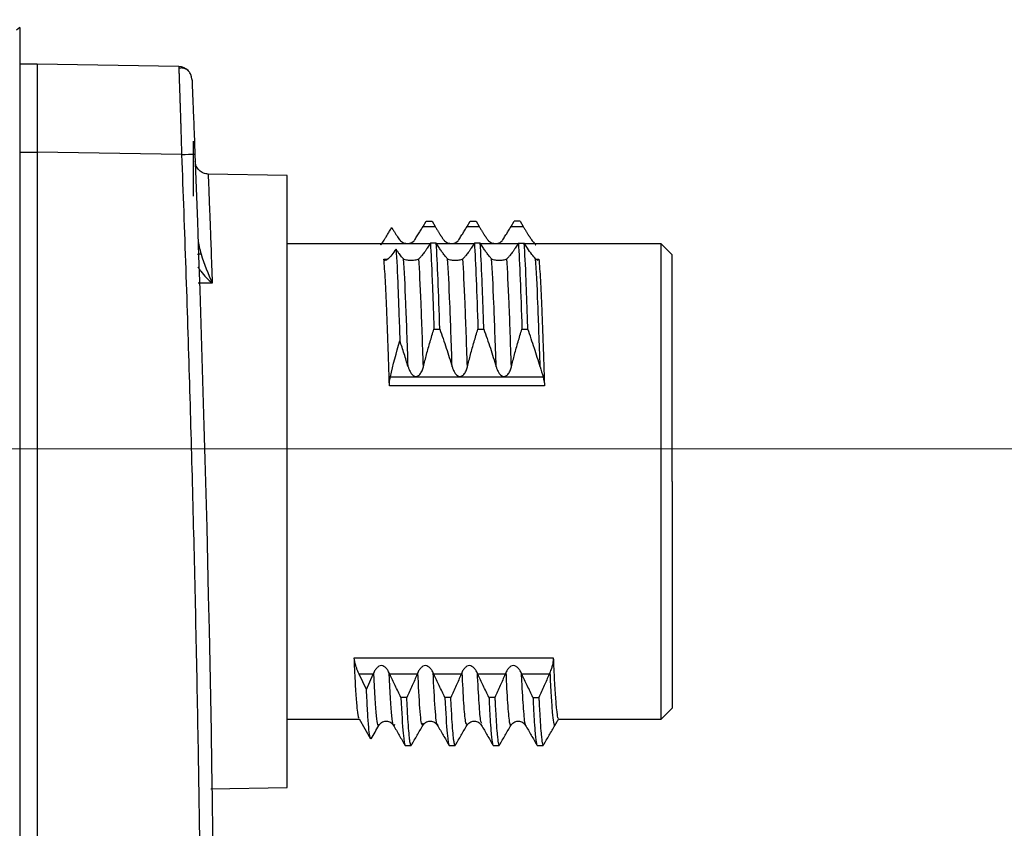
# Model space of a CAD drawing. Header units: millimetres. Extents: x 10 to 272, y 8 to 208.
# Tile 60 of 75: x 102 to 113, y 177 to 186. Entities that reach past the tile are written whole.
import ezdxf

# ---------------------------------------------------------------- set-up
doc = ezdxf.new("R2010")
doc.units = ezdxf.units.MM
doc.styles.add('SLDTEXTSTYLE1', font='TXT', dxfattribs={"width": 0.605})
doc.dimstyles.new('SLDDIMSTYLE3', dxfattribs={"dimtxt": 2.054655, "dimasz": 3, "dimexe": 0, "dimexo": 0.0625, "dimgap": 0.513664, "dimtad": 0, "dimtih": 1, "dimtoh": 1, "dimdec": 1, "dimlfac": 2, "dimrnd": 1e-09, "dimzin": 4, "dimdsep": 46, "dimtxsty": 'SLDTEXTSTYLE1', "dimsah": 1, "dimcen": 0.09, "dimadec": 0, "dimazin": 1, "dimtfac": 1, "dimtdec": 1, "dimtofl": 0, "dimtmove": 0, "dimatfit": 3, "dimfxl": 1, "dimfrac": 2, "dimtolj": 1, "dimtzin": 12, "dimarcsym": 0})
doc.dimstyles.new('SLDDIMSTYLE4', dxfattribs={"dimtxt": 2.054655, "dimasz": 3, "dimexe": 0, "dimexo": 0.0625, "dimgap": 0.513664, "dimtad": 0, "dimtih": 1, "dimtoh": 1, "dimdec": 1, "dimlfac": 2, "dimrnd": 1e-09, "dimzin": 12, "dimdsep": 46, "dimtxsty": 'SLDTEXTSTYLE1', "dimsah": 1, "dimcen": 0, "dimadec": 0, "dimazin": 3, "dimtfac": 1, "dimtdec": 1, "dimtofl": 0, "dimtmove": 0, "dimatfit": 3, "dimfxl": 1, "dimfrac": 2, "dimtolj": 1, "dimtzin": 12, "dimarcsym": 0})

# ---------------------------------------------------------------- blocks, each defined once
blk = doc.blocks.new('_D_8')
at = {"color": 7, "linetype": 'Continuous', "lineweight": 18}
for p, q in [((97.612, 181.314), (124.306, 181.314)), ((122.806, 181.314), (122.806, 173.593)), ((122.806, 173.123), (122.1, 173.123)), ((122.1, 173.123), (122.1, 169.968)), ((128.293, 173.123), (128.999, 173.123)), ((128.999, 173.123), (128.999, 169.968)), ((122.1, 169.968), (122.806, 169.968)), ((128.999, 169.968), (128.293, 169.968)), ((122.806, 163.314), (122.806, 169.497)), ((97.612, 163.314), (124.306, 163.314))]:
    blk.add_line(p, q, dxfattribs=at)
for points in [[(122.806, 181.314), (122.298, 178.314), (123.314, 178.314)], [(122.806, 163.314), (123.314, 166.314), (122.298, 166.314)]]:
    blk.add_solid(points, dxfattribs=at)
at = {"color": 7, "linetype": 'Continuous', "lineweight": 18, "char_height": 2.1167, "attachment_point": 1, "style": 'SLDTEXTSTYLE1'}
for s, insert in [('36.0', (115.907, 172.696)), ('1.42', (122.806, 172.696))]:
    blk.add_mtext(s, dxfattribs=dict(at, insert=insert))
blk = doc.blocks.new('SW_SYMBOL_HOLE_DEPTH')
at = {"color": 0, "linetype": 'Continuous', "lineweight": 18}
for p, q in [((0, 875), (800, 875)), ((400, 875), (400, 75)), ((100, 555), (400, 75)), ((700, 555), (400, 75))]:
    blk.add_line(p, q, dxfattribs=at)
blk = doc.blocks.new('_D_10')
at = {"color": 7, "linetype": 'Continuous', "lineweight": 18}
for p, q in [((96.18, 181.912), (107.306, 193.634)), ((107.306, 193.634), (111.306, 193.634))]:
    blk.add_line(p, q, dxfattribs=at)
blk.add_solid([(96.18, 181.912), (98.614, 183.738), (97.877, 184.438)], dxfattribs=at)
at = {"color": 7, "linetype": 'Continuous', "lineweight": 18, "xscale": 0.0027285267, "yscale": 0.0027285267, "zscale": 0.0027285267}
blk.add_blockref('SW_SYMBOL_HOLE_DEPTH', (119.459, 192.363), dxfattribs=at)
at = {"color": 7, "linetype": 'Continuous', "lineweight": 18, "char_height": 2.1167, "attachment_point": 1, "style": 'SLDTEXTSTYLE1'}
for s, insert in [('2X M4', (111.306, 194.785)), ('4.5', (122.299, 194.785))]:
    blk.add_mtext(s, dxfattribs=dict(at, insert=insert))

msp = doc.modelspace()

# ---------------------------------------------------------------- linework, layer by layer
at = {"color": 7, "linetype": 'Continuous', "lineweight": 25}
for p, q in [((101.6124, 186.1061), (101.578, 186.0724)), ((101.6124, 186.1061), (101.6124, 158.5213)), ((101.8124, 185.6887), (101.6124, 185.6887)), ((103.4222, 185.6606), (101.8124, 185.6887)), ((103.587, 184.1887), (103.587, 184.8137)), ((101.6124, 184.6887), (101.8124, 184.6887)), ((101.8124, 184.6888), (101.8124, 159.9387)), ((103.4557, 184.6602), (101.8124, 184.6888)), ((104.6505, 184.4232), (103.7536, 184.4389)), ((104.6505, 177.4665), (104.6505, 184.4232)), ((106.1947, 183.844), (106.2297, 183.9037)), ((106.2297, 183.9037), (106.2967, 183.9037)), ((106.2967, 183.9037), (106.3316, 183.844)), ((106.6947, 183.844), (106.7297, 183.9037)), ((106.7297, 183.9037), (106.7967, 183.9037)), ((106.7967, 183.9037), (106.8316, 183.844)), ((107.1947, 183.844), (107.2297, 183.9037)), ((107.2967, 183.9037), (107.2297, 183.9037)), ((107.2967, 183.9037), (107.3316, 183.844)), ((106.1947, 183.844), (106.3316, 183.844)), ((106.6947, 183.844), (106.8316, 183.844)), ((107.1947, 183.844), (107.3316, 183.844)), ((106.2731, 183.6449), (104.6505, 183.6449)), ((106.2781, 183.6526), (106.2431, 183.5979)), ((106.3451, 183.6526), (106.2781, 183.6526)), ((106.3801, 183.5979), (106.3451, 183.6526)), ((106.7731, 183.6449), (106.35, 183.6449)), ((106.7781, 183.6526), (106.7431, 183.5979)), ((106.8451, 183.6526), (106.7781, 183.6526)), ((106.8801, 183.5979), (106.8451, 183.6526)), ((107.2731, 183.6449), (106.85, 183.6449)), ((107.2781, 183.6526), (107.2431, 183.5979)), ((107.2781, 183.6526), (107.3451, 183.6526)), ((107.3801, 183.5979), (107.3451, 183.6526)), ((108.9005, 183.6449), (107.35, 183.6449)), ((109.0255, 183.5199), (108.9005, 183.6449)), ((108.9005, 178.2449), (108.9005, 183.6449)), ((105.7503, 183.4716), (105.791, 183.4716)), ((107.478, 183.4716), (107.5113, 183.4716)), ((109.0255, 180.9449), (109.0255, 183.5199)), ((103.7997, 183.1974), (103.6401, 183.1986)), ((106.3183, 182.6762), (106.3853, 182.6762)), ((106.8183, 182.6762), (106.8853, 182.6762)), ((107.3183, 182.6762), (107.3853, 182.6762)), ((105.8239, 182.1334), (107.5584, 182.1334)), ((107.5747, 182.0326), (105.8136, 182.0326)), ((105.4131, 178.9393), (107.6743, 178.9393)), ((105.5517, 178.5813), (105.4696, 178.7536)), ((105.6281, 178.7536), (105.4696, 178.7536)), ((105.5517, 178.5813), (105.6281, 178.7536)), ((106.1281, 178.7536), (105.8173, 178.7536)), ((106.6281, 178.7536), (106.3173, 178.7536)), ((107.1281, 178.7536), (106.8173, 178.7536)), ((107.6281, 178.7536), (107.3173, 178.7536)), ((106.0105, 178.4904), (105.9435, 178.4904)), ((106.5105, 178.4904), (106.4435, 178.4904)), ((107.0105, 178.4904), (106.9435, 178.4904)), ((107.4435, 178.4904), (107.5105, 178.4904)), ((108.9005, 178.2449), (109.0274, 178.3718)), ((104.6505, 178.2449), (105.4698, 178.2449)), ((105.468, 178.248), (105.5988, 178.0217)), ((107.7327, 178.2449), (108.9005, 178.2449)), ((105.6057, 178.0289), (105.6022, 178.0188)), ((105.9925, 177.9449), (106.0595, 177.9449)), ((106.4925, 177.9449), (106.5595, 177.9449)), ((106.9925, 177.9449), (107.0595, 177.9449)), ((107.4925, 177.9449), (107.5595, 177.9449)), ((103.7858, 177.4514), (104.6505, 177.4665))]:
    msp.add_line(p, q, dxfattribs=at)
at = {"color": 7, "linetype": 'Continuous', "lineweight": 25, "flags": 128}
for points in [[(101.8124, 185.6887), (101.8124, 185.6887)], [(103.5695, 185.5167), (103.5656, 185.5448), (103.5573, 185.57)]]:
    msp.add_lwpolyline(points, dxfattribs=at)
at = {"color": 7, "linetype": 'Continuous', "lineweight": 25}
for centre, radius, start, end in [((103.4196, 185.5106), 0.15, 42.60889, 89), ((101.3951, 239.7993), 55.1776, 272.14016, 272.2932), ((103.6776, 183.3576), 0.1721, 91.4555, 104.83069)]:
    msp.add_arc(centre, radius, start, end, dxfattribs=at)
for points, knots in [([(101.8124, 185.6887), (101.8124, 185.6882), (101.8124, 185.6873), (101.8124, 185.6801), (101.8124, 185.6687), (101.8124, 185.6529), (101.8125, 185.633), (101.8125, 185.6091), (101.8125, 185.5816), (101.8124, 185.5506), (101.8124, 185.5163), (101.8124, 185.479), (101.8124, 185.439), (101.8124, 185.382), (101.8124, 185.3032), (101.8124, 185.1977), (101.8125, 185.0817), (101.8124, 184.9568), (101.8124, 184.8248), (101.8124, 184.7343), (101.8124, 184.6887)], [0, 0, 0, 0, 0.0437728, 0.0871644, 0.130175, 0.1728045, 0.2150531, 0.2569209, 0.2984078, 0.3395141, 0.3802398, 0.420585, 0.4605498, 0.5001343, 0.5796386, 0.6606648, 0.7432134, 0.8272851, 0.9128805, 1, 1, 1, 1]), ([(103.4557, 184.6602), (103.455, 184.6836), (103.4536, 184.73), (103.4515, 184.7984), (103.4496, 184.8646), (103.4476, 184.9282), (103.4457, 184.9891), (103.4439, 185.0471), (103.4422, 185.1021), (103.4405, 185.1541), (103.4389, 185.2029), (103.4373, 185.2487), (103.4359, 185.2913), (103.4346, 185.3309), (103.4326, 185.3879), (103.4303, 185.4573), (103.4277, 185.5306), (103.4256, 185.5885), (103.4239, 185.6298), (103.4227, 185.6558), (103.4224, 185.659), (103.4222, 185.6606)], [0, 0, 0, 0, 0.0448476, 0.0886354, 0.1313633, 0.1730314, 0.2136398, 0.2531886, 0.2916777, 0.3291074, 0.3654777, 0.4007887, 0.4350406, 0.4682335, 0.5003675, 0.584978, 0.6690487, 0.7525827, 0.8355836, 0.9180548, 1, 1, 1, 1]), ([(103.5575, 185.5697), (103.5505, 185.5825), (103.5365, 185.6083), (103.5024, 185.6338), (103.4631, 185.6466), (103.4365, 185.6431), (103.4233, 185.6413)], [0, 0, 0, 0, 0.2463377, 0.4991107, 0.7521486, 1, 1, 1, 1]), ([(103.5695, 185.5167), (103.5695, 185.5167), (103.5704, 185.4946), (103.573, 185.4305), (103.574, 185.4044), (103.5765, 185.3427), (103.5779, 185.3067), (103.5826, 185.1891), (103.5864, 185.0942), (103.5944, 184.8897), (103.5987, 184.7777), (103.6029, 184.6659)], [0, 0, 0, 0, 0.25, 0.25, 0.375, 0.375, 0.5, 0.5, 0.75, 0.75, 1, 1, 1, 1]), ([(103.4557, 159.9672), (103.4716, 160.4004), (103.5036, 161.2667), (103.5449, 162.5664), (103.5814, 163.866), (103.6126, 165.1657), (103.6386, 166.4653), (103.6594, 167.765), (103.6751, 169.0646), (103.6855, 170.3642), (103.6907, 171.6639), (103.6907, 172.9635), (103.6855, 174.2631), (103.6751, 175.5628), (103.6594, 176.8624), (103.6386, 178.1621), (103.6126, 179.4617), (103.5814, 180.7613), (103.5449, 182.061), (103.5036, 183.3606), (103.4716, 184.227), (103.4557, 184.6602)], [0, 0, 0, 0, 0.0526531, 0.105299, 0.1579386, 0.2105727, 0.2632022, 0.3158278, 0.3684506, 0.4210712, 0.4736905, 0.5263095, 0.5789288, 0.6315494, 0.6841722, 0.7367978, 0.7894273, 0.8420614, 0.894701, 0.9473469, 1, 1, 1, 1]), ([(103.7533, 184.4389), (103.7352, 184.4411), (103.6975, 184.4457), (103.6485, 184.479), (103.6141, 184.5272), (103.6087, 184.5643), (103.6061, 184.5823)], [0, 0, 0, 0, 0.2414166, 0.4994114, 0.7577064, 1, 1, 1, 1]), ([(103.7536, 184.435), (103.7535, 184.4362), (103.7531, 184.4474), (103.7549, 184.4013), (103.7589, 184.296), (103.7657, 184.1239), (103.7745, 183.8931), (103.7858, 183.5889), (103.795, 183.3305), (103.7997, 183.1974)], [0, 0, 0, 0, 0.0208446, 0.1842345, 0.3478935, 0.49542, 0.6532826, 0.8214773, 1, 1, 1, 1]), ([(105.7155, 183.636), (105.7154, 183.6356), (105.7153, 183.6346), (105.7184, 183.6385), (105.7248, 183.6473), (105.7355, 183.6631), (105.7516, 183.6877), (105.7709, 183.718), (105.7923, 183.7525), (105.8153, 183.7904), (105.8313, 183.8173), (105.8393, 183.8309)], [0, 0, 0, 0, 0.0822519, 0.1648497, 0.2500317, 0.374035, 0.4997474, 0.6223155, 0.7492635, 0.8731679, 1, 1, 1, 1]), ([(105.8393, 183.8309), (105.846, 183.8197), (105.8591, 183.7978), (105.8782, 183.767), (105.8961, 183.739), (105.913, 183.7135), (105.9232, 183.6988), (105.9283, 183.6914)], [0, 0, 0, 0, 0.2114094, 0.4141386, 0.6111243, 0.8054033, 1, 1, 1, 1]), ([(106.1015, 183.6914), (106.1058, 183.6981), (106.1145, 183.7117), (106.1292, 183.7351), (106.1472, 183.7644), (106.1692, 183.8006), (106.1861, 183.8294), (106.1947, 183.844)], [0, 0, 0, 0, 0.1639737, 0.3297465, 0.4996335, 0.745714, 1, 1, 1, 1]), ([(106.3316, 183.844), (106.3374, 183.8342), (106.3488, 183.8149), (106.3657, 183.7871), (106.3852, 183.756), (106.4068, 183.7226), (106.4212, 183.7017), (106.4283, 183.6914)], [0, 0, 0, 0, 0.168558, 0.3339292, 0.4978868, 0.7529936, 1, 1, 1, 1]), ([(106.6015, 183.6914), (106.6058, 183.6981), (106.6145, 183.7117), (106.6292, 183.7351), (106.6472, 183.7644), (106.6692, 183.8006), (106.6861, 183.8294), (106.6947, 183.844)], [0, 0, 0, 0, 0.1639737, 0.3297465, 0.4996335, 0.745714, 1, 1, 1, 1]), ([(106.8316, 183.844), (106.8374, 183.8342), (106.8488, 183.8149), (106.8657, 183.7871), (106.8852, 183.756), (106.9068, 183.7226), (106.9212, 183.7017), (106.9283, 183.6914)], [0, 0, 0, 0, 0.168558, 0.3339292, 0.4978868, 0.7529936, 1, 1, 1, 1]), ([(107.1015, 183.6914), (107.1058, 183.6981), (107.1145, 183.7117), (107.1292, 183.7351), (107.1472, 183.7644), (107.1692, 183.8006), (107.1861, 183.8294), (107.1947, 183.844)], [0, 0, 0, 0, 0.1639737, 0.3297465, 0.4996335, 0.745714, 1, 1, 1, 1]), ([(107.3316, 183.844), (107.3374, 183.8342), (107.3488, 183.8149), (107.3657, 183.7871), (107.3852, 183.756), (107.4068, 183.7226), (107.4212, 183.7017), (107.4283, 183.6914)], [0, 0, 0, 0, 0.168558, 0.3339292, 0.4978868, 0.7529936, 1, 1, 1, 1]), ([(105.9283, 183.6914), (105.9315, 183.6874), (105.9405, 183.6761), (105.9597, 183.6628), (105.9848, 183.6534), (106.0156, 183.6492), (106.047, 183.6529), (106.0719, 183.6625), (106.0904, 183.676), (106.0987, 183.6875), (106.1015, 183.6914)], [0, 0, 0, 0, 0.0885127, 0.2506401, 0.3776901, 0.5008661, 0.6233644, 0.7500686, 0.9135902, 1, 1, 1, 1]), ([(106.4283, 183.6914), (106.4315, 183.6874), (106.4405, 183.6761), (106.4597, 183.6628), (106.4848, 183.6534), (106.5156, 183.6492), (106.547, 183.6529), (106.5719, 183.6625), (106.5904, 183.676), (106.5987, 183.6875), (106.6015, 183.6914)], [0, 0, 0, 0, 0.0885127, 0.2506401, 0.3776901, 0.5008661, 0.6233644, 0.7500686, 0.9135902, 1, 1, 1, 1]), ([(106.9283, 183.6914), (106.9315, 183.6874), (106.9405, 183.6761), (106.9597, 183.6628), (106.9848, 183.6534), (107.0156, 183.6492), (107.047, 183.6529), (107.0719, 183.6625), (107.0904, 183.676), (107.0987, 183.6875), (107.1015, 183.6914)], [0, 0, 0, 0, 0.0885127, 0.2506401, 0.3776901, 0.5008661, 0.6233644, 0.7500686, 0.9135902, 1, 1, 1, 1]), ([(107.4283, 183.6914), (107.4379, 183.6782), (107.4587, 183.6496), (107.4727, 183.6347), (107.4748, 183.6356), (107.4751, 183.6357)], [0, 0, 0, 0, 0.4259045, 0.9266778, 1, 1, 1, 1]), ([(105.8877, 183.5861), (105.8714, 183.5613), (105.8555, 183.5394), (105.8248, 183.5014), (105.81, 183.4855), (105.7713, 183.452), (105.7523, 183.4485), (105.7503, 183.4716)], [0, 0, 0, 0, 0.25, 0.25, 0.5, 0.5, 1, 1, 1, 1]), ([(105.8877, 183.5861), (105.8953, 183.4692), (105.9028, 183.3182), (105.9132, 183.0565), (105.9166, 182.9642), (105.9236, 182.7644), (105.9272, 182.6575), (105.9309, 182.5447)], [0, 0, 0, 0, 0.5, 0.5, 0.75, 0.75, 1, 1, 1, 1]), ([(105.9731, 183.4757), (105.9684, 183.4805), (105.959, 183.49), (105.943, 183.5088), (105.9258, 183.531), (105.9073, 183.5567), (105.8943, 183.5761), (105.8877, 183.5861)], [0, 0, 0, 0, 0.19384026, 0.38758903, 0.58444527, 0.78757563, 1, 1, 1, 1]), ([(106.2431, 183.5979), (106.2373, 183.5891), (106.2259, 183.5716), (106.209, 183.5477), (106.1895, 183.5221), (106.1679, 183.4962), (106.1535, 183.4825), (106.1463, 183.4757)], [0, 0, 0, 0, 0.168513, 0.3338838, 0.4978879, 0.7528821, 1, 1, 1, 1]), ([(106.2781, 183.6526), (106.2851, 183.5408), (106.2921, 183.3985), (106.302, 183.1526), (106.3051, 183.0661), (106.3115, 182.8803), (106.3149, 182.781), (106.3183, 182.6762)], [0, 0, 0, 0, 0.5, 0.5, 0.75, 0.75, 1, 1, 1, 1]), ([(106.3853, 182.6762), (106.3786, 182.8847), (106.3719, 183.0742), (106.3585, 183.4033), (106.3518, 183.5427), (106.3451, 183.6526)], [0, 0, 0, 0, 0.5, 0.5, 1, 1, 1, 1]), ([(106.4731, 183.4757), (106.4688, 183.4801), (106.4602, 183.4888), (106.4455, 183.5059), (106.4275, 183.5288), (106.4056, 183.5589), (106.3886, 183.5848), (106.3801, 183.5979)], [0, 0, 0, 0, 0.1640672, 0.3298328, 0.4996315, 0.7457494, 1, 1, 1, 1]), ([(106.7431, 183.5979), (106.7373, 183.5891), (106.7259, 183.5716), (106.709, 183.5477), (106.6895, 183.5221), (106.6679, 183.4962), (106.6535, 183.4825), (106.6463, 183.4757)], [0, 0, 0, 0, 0.16851298, 0.33388383, 0.49788788, 0.75288214, 1, 1, 1, 1]), ([(106.7781, 183.6526), (106.7848, 183.5427), (106.7915, 183.4033), (106.8049, 183.0742), (106.8116, 182.8847), (106.8183, 182.6762)], [0, 0, 0, 0, 0.5, 0.5, 1, 1, 1, 1]), ([(106.8853, 182.6762), (106.8819, 182.781), (106.8785, 182.8803), (106.8721, 183.0661), (106.869, 183.1526), (106.8591, 183.3985), (106.8521, 183.5408), (106.8451, 183.6526)], [0, 0, 0, 0, 0.25, 0.25, 0.5, 0.5, 1, 1, 1, 1]), ([(106.9731, 183.4757), (106.9688, 183.4801), (106.9602, 183.4888), (106.9455, 183.5059), (106.9275, 183.5288), (106.9056, 183.5589), (106.8886, 183.5848), (106.8801, 183.5979)], [0, 0, 0, 0, 0.1640672, 0.3298328, 0.4996315, 0.7457494, 1, 1, 1, 1]), ([(107.2431, 183.5979), (107.2373, 183.5891), (107.2259, 183.5716), (107.209, 183.5477), (107.1895, 183.5221), (107.1679, 183.4962), (107.1535, 183.4825), (107.1463, 183.4757)], [0, 0, 0, 0, 0.16851298, 0.33388383, 0.49788788, 0.75288214, 1, 1, 1, 1]), ([(107.2781, 183.6526), (107.2848, 183.5427), (107.2915, 183.4033), (107.3049, 183.0742), (107.3116, 182.8847), (107.3183, 182.6762)], [0, 0, 0, 0, 0.5, 0.5, 1, 1, 1, 1]), ([(107.3853, 182.6762), (107.3819, 182.781), (107.3785, 182.8803), (107.3721, 183.0661), (107.369, 183.1526), (107.3591, 183.3985), (107.3521, 183.5408), (107.3451, 183.6526)], [0, 0, 0, 0, 0.25, 0.25, 0.5, 0.5, 1, 1, 1, 1]), ([(105.8136, 182.0326), (105.8081, 182.1986), (105.8027, 182.357), (105.7948, 182.5764), (105.7922, 182.6466), (105.7871, 182.7801), (105.7847, 182.8432), (105.7772, 183.0242), (105.772, 183.1347), (105.7613, 183.3264), (105.7558, 183.4077), (105.7503, 183.4716)], [0, 0, 0, 0, 0.25, 0.25, 0.375, 0.375, 0.5, 0.5, 0.75, 0.75, 1, 1, 1, 1]), ([(106.1463, 183.4757), (106.1432, 183.4734), (106.1342, 183.4667), (106.1149, 183.4599), (106.0898, 183.4569), (106.059, 183.4559), (106.0277, 183.4567), (106.0027, 183.4598), (105.9843, 183.4667), (105.976, 183.4734), (105.9731, 183.4757)], [0, 0, 0, 0, 0.0881768, 0.2506404, 0.3776825, 0.500873, 0.6233695, 0.7500702, 0.9140327, 1, 1, 1, 1]), ([(106.0253, 182.248), (106.0208, 182.3844), (106.0164, 182.5141), (106.0077, 182.7555), (106.0036, 182.8663), (105.9913, 183.1739), (105.9822, 183.3488), (105.9731, 183.4757)], [0, 0, 0, 0, 0.25, 0.25, 0.5, 0.5, 1, 1, 1, 1]), ([(106.1986, 182.248), (106.194, 182.3844), (106.1896, 182.5141), (106.1809, 182.7555), (106.1768, 182.8663), (106.1645, 183.1739), (106.1554, 183.3488), (106.1463, 183.4757)], [0, 0, 0, 0, 0.25, 0.25, 0.5, 0.5, 1, 1, 1, 1]), ([(106.6463, 183.4757), (106.6432, 183.4734), (106.6342, 183.4667), (106.6149, 183.4599), (106.5898, 183.4569), (106.559, 183.4559), (106.5277, 183.4567), (106.5027, 183.4598), (106.4843, 183.4667), (106.476, 183.4734), (106.4731, 183.4757)], [0, 0, 0, 0, 0.0881768, 0.2506404, 0.3776825, 0.500873, 0.6233695, 0.7500702, 0.9140327, 1, 1, 1, 1]), ([(106.5253, 182.248), (106.5208, 182.3844), (106.5164, 182.5141), (106.5077, 182.7555), (106.5036, 182.8663), (106.4913, 183.1739), (106.4822, 183.3488), (106.4731, 183.4757)], [0, 0, 0, 0, 0.25, 0.25, 0.5, 0.5, 1, 1, 1, 1]), ([(106.6986, 182.248), (106.694, 182.3844), (106.6896, 182.5141), (106.6809, 182.7555), (106.6768, 182.8663), (106.6645, 183.1739), (106.6554, 183.3488), (106.6463, 183.4757)], [0, 0, 0, 0, 0.25, 0.25, 0.5, 0.5, 1, 1, 1, 1]), ([(107.1463, 183.4757), (107.1432, 183.4734), (107.1342, 183.4667), (107.1149, 183.4599), (107.0898, 183.4569), (107.059, 183.4559), (107.0277, 183.4567), (107.0027, 183.4598), (106.9843, 183.4667), (106.976, 183.4734), (106.9731, 183.4757)], [0, 0, 0, 0, 0.0881768, 0.2506404, 0.3776825, 0.500873, 0.6233695, 0.7500702, 0.9140327, 1, 1, 1, 1]), ([(107.0253, 182.248), (107.0208, 182.3844), (107.0164, 182.5141), (107.0077, 182.7555), (107.0036, 182.8663), (106.9913, 183.1739), (106.9822, 183.3488), (106.9731, 183.4757)], [0, 0, 0, 0, 0.25, 0.25, 0.5, 0.5, 1, 1, 1, 1]), ([(107.1986, 182.248), (107.194, 182.3844), (107.1896, 182.5141), (107.1809, 182.7555), (107.1768, 182.8663), (107.1645, 183.1739), (107.1554, 183.3488), (107.1463, 183.4757)], [0, 0, 0, 0, 0.25, 0.25, 0.5, 0.5, 1, 1, 1, 1]), ([(107.5253, 182.248), (107.5208, 182.3844), (107.5164, 182.5141), (107.5077, 182.7555), (107.5036, 182.8663), (107.4913, 183.1739), (107.4822, 183.3488), (107.4731, 183.4757)], [0, 0, 0, 0, 0.25, 0.25, 0.5, 0.5, 1, 1, 1, 1]), ([(107.503, 183.4571), (107.4991, 183.4576), (107.4918, 183.4584), (107.479, 183.4703), (107.4731, 183.4757)], [0, 0, 0, 0, 0.5446945, 1, 1, 1, 1]), ([(107.5113, 183.4716), (107.5168, 183.4077), (107.5223, 183.3264), (107.5331, 183.1347), (107.5383, 183.0242), (107.5457, 182.8432), (107.5482, 182.7801), (107.5532, 182.6466), (107.5558, 182.5764), (107.5637, 182.357), (107.5692, 182.1986), (107.5747, 182.0326)], [0, 0, 0, 0, 0.25, 0.25, 0.5, 0.5, 0.625, 0.625, 0.75, 0.75, 1, 1, 1, 1]), ([(103.6354, 183.3842), (103.6465, 183.3675), (103.6949, 183.2946), (103.7541, 183.2397), (103.7997, 183.1974)], [0, 0, 0, 0, 0.2293607, 1, 1, 1, 1]), ([(106.1986, 182.248), (106.2104, 182.2948), (106.2343, 182.3895), (106.2743, 182.5322), (106.3035, 182.6278), (106.3183, 182.6762)], [0, 0, 0, 0, 0.3256303, 0.658741, 1, 1, 1, 1]), ([(106.3853, 182.6762), (106.4104, 182.6041), (106.4599, 182.4622), (106.5038, 182.3186), (106.5253, 182.248)], [0, 0, 0, 0, 0.50878434, 1, 1, 1, 1]), ([(106.6986, 182.248), (106.7104, 182.2948), (106.7343, 182.3895), (106.7743, 182.5322), (106.8035, 182.6278), (106.8183, 182.6762)], [0, 0, 0, 0, 0.3256303, 0.658741, 1, 1, 1, 1]), ([(106.8853, 182.6762), (106.9104, 182.6041), (106.9599, 182.4622), (107.0038, 182.3186), (107.0253, 182.248)], [0, 0, 0, 0, 0.5087843, 1, 1, 1, 1]), ([(107.1986, 182.248), (107.2104, 182.2948), (107.2343, 182.3895), (107.2743, 182.5322), (107.3035, 182.6278), (107.3183, 182.6762)], [0, 0, 0, 0, 0.3256303, 0.658741, 1, 1, 1, 1]), ([(107.5253, 182.248), (107.5039, 182.3181), (107.46, 182.4617), (107.4106, 182.6035), (107.3853, 182.6762)], [0, 0, 0, 0, 0.4876766, 1, 1, 1, 1]), ([(106.0253, 182.248), (106.0106, 182.2968), (105.9805, 182.3962), (105.9476, 182.4947), (105.9309, 182.5447)], [0, 0, 0, 0, 0.4915297, 1, 1, 1, 1]), ([(106.0253, 182.248), (106.0289, 182.2372), (106.0351, 182.2185), (106.0458, 182.1961), (106.0597, 182.1722), (106.0791, 182.1491), (106.1133, 182.1335), (106.1485, 182.1473), (106.1697, 182.1741), (106.1871, 182.2089), (106.1941, 182.2327), (106.1986, 182.248)], [0, 0, 0, 0, 0.1150044, 0.1993349, 0.2511442, 0.3955994, 0.5005374, 0.6058722, 0.7493885, 0.8391452, 1, 1, 1, 1]), ([(106.5253, 182.248), (106.5289, 182.2372), (106.5351, 182.2185), (106.5458, 182.1961), (106.5597, 182.1722), (106.5791, 182.1491), (106.6133, 182.1335), (106.6485, 182.1473), (106.6697, 182.1741), (106.6871, 182.2089), (106.6941, 182.2327), (106.6986, 182.248)], [0, 0, 0, 0, 0.11500445, 0.19933489, 0.25114424, 0.39559941, 0.50053738, 0.60587222, 0.74938852, 0.83914525, 1, 1, 1, 1]), ([(107.0253, 182.248), (107.0289, 182.2372), (107.0351, 182.2185), (107.0458, 182.1961), (107.0597, 182.1722), (107.0791, 182.1491), (107.1133, 182.1335), (107.1485, 182.1473), (107.1697, 182.1741), (107.1871, 182.2089), (107.1941, 182.2327), (107.1986, 182.248)], [0, 0, 0, 0, 0.1150044, 0.1993349, 0.2511442, 0.3955994, 0.5005374, 0.6058722, 0.7493885, 0.8391452, 1, 1, 1, 1]), ([(109.0255, 180.9449), (109.0255, 180.6078), (109.0255, 180.2709), (109.0255, 179.6481), (109.0255, 179.3624), (109.0255, 178.8857), (109.0255, 178.6949), (109.0255, 178.4369), (109.0255, 178.3699), (109.0255, 178.3699)], [0, 0, 0, 0, 0.25, 0.25, 0.5, 0.5, 0.75, 0.75, 1, 1, 1, 1]), ([(105.4679, 178.2566), (105.4664, 178.2569), (105.4606, 178.2581), (105.4498, 178.3387), (105.436, 178.4982), (105.4236, 178.7047), (105.4162, 178.8715), (105.4131, 178.9393)], [0, 0, 0, 0, 0.08700017, 0.33673543, 0.57942547, 0.82915271, 1, 1, 1, 1]), ([(105.4696, 178.7536), (105.4644, 178.7649), (105.4542, 178.7872), (105.441, 178.8206), (105.4281, 178.8585), (105.4168, 178.9004), (105.4143, 178.9264), (105.4131, 178.9393)], [0, 0, 0, 0, 0.1714971, 0.3370791, 0.5002526, 0.7527471, 1, 1, 1, 1]), ([(107.6742, 178.9393), (107.6743, 178.9318), (107.6744, 178.9167), (107.6711, 178.8903), (107.6644, 178.8574), (107.6533, 178.8174), (107.6416, 178.787), (107.6357, 178.7717)], [0, 0, 0, 0, 0.1644835, 0.329524, 0.4997713, 0.7479461, 1, 1, 1, 1]), ([(107.6742, 178.9393), (107.6771, 178.8743), (107.6843, 178.7128), (107.6965, 178.5063), (107.7102, 178.3436), (107.7225, 178.2541), (107.7297, 178.2536), (107.7327, 178.2534)], [0, 0, 0, 0, 0.1528417, 0.3795883, 0.6129106, 0.8396588, 1, 1, 1, 1]), ([(105.8089, 178.7717), (105.8058, 178.7783), (105.7968, 178.7971), (105.7776, 178.8221), (105.7525, 178.8444), (105.7217, 178.8556), (105.6903, 178.8455), (105.6654, 178.8227), (105.6469, 178.7973), (105.6386, 178.7783), (105.6357, 178.7717)], [0, 0, 0, 0, 0.0885432, 0.2506398, 0.3776916, 0.5008644, 0.6233632, 0.7500682, 0.9135389, 1, 1, 1, 1]), ([(105.6969, 178.1828), (105.6919, 178.1658), (105.6873, 178.1655), (105.6774, 178.1978), (105.6723, 178.231), (105.6565, 178.3818), (105.6457, 178.5524), (105.6357, 178.7717)], [0, 0, 0, 0, 0.25, 0.25, 0.5, 0.5, 1, 1, 1, 1]), ([(105.8701, 178.1828), (105.8651, 178.1658), (105.8605, 178.1655), (105.8506, 178.1978), (105.8455, 178.231), (105.8297, 178.3818), (105.8189, 178.5524), (105.8089, 178.7717)], [0, 0, 0, 0, 0.25, 0.25, 0.5, 0.5, 1, 1, 1, 1]), ([(105.9435, 178.4904), (105.9218, 178.535), (105.8793, 178.6225), (105.8377, 178.7104), (105.8173, 178.7536)], [0, 0, 0, 0, 0.5092923, 1, 1, 1, 1]), ([(106.1281, 178.7536), (106.1091, 178.7104), (106.0705, 178.6224), (106.0307, 178.535), (106.0105, 178.4904)], [0, 0, 0, 0, 0.49054248, 1, 1, 1, 1]), ([(106.3089, 178.7717), (106.3058, 178.7783), (106.2968, 178.7971), (106.2776, 178.8221), (106.2525, 178.8444), (106.2217, 178.8556), (106.1903, 178.8455), (106.1654, 178.8227), (106.1469, 178.7973), (106.1386, 178.7783), (106.1357, 178.7717)], [0, 0, 0, 0, 0.0885432, 0.2506398, 0.3776916, 0.5008644, 0.6233632, 0.7500682, 0.9135389, 1, 1, 1, 1]), ([(106.1924, 178.1996), (106.1891, 178.1892), (106.1784, 178.1551), (106.1591, 178.3314), (106.1435, 178.6248), (106.1357, 178.7717)], [0, 0, 0, 0, 0.1805293, 0.5899094, 1, 1, 1, 1]), ([(106.3595, 178.1882), (106.3582, 178.1851), (106.3495, 178.1634), (106.3323, 178.3358), (106.3167, 178.6263), (106.3089, 178.7717)], [0, 0, 0, 0, 0.0773382, 0.5382691, 1, 1, 1, 1]), ([(106.4435, 178.4904), (106.4218, 178.535), (106.3793, 178.6225), (106.3377, 178.7104), (106.3173, 178.7536)], [0, 0, 0, 0, 0.50929234, 1, 1, 1, 1]), ([(106.6281, 178.7536), (106.6091, 178.7104), (106.5705, 178.6224), (106.5307, 178.535), (106.5105, 178.4904)], [0, 0, 0, 0, 0.4905425, 1, 1, 1, 1]), ([(106.8089, 178.7717), (106.8058, 178.7783), (106.7968, 178.7971), (106.7776, 178.8221), (106.7525, 178.8444), (106.7217, 178.8556), (106.6903, 178.8455), (106.6654, 178.8227), (106.6469, 178.7973), (106.6386, 178.7783), (106.6357, 178.7717)], [0, 0, 0, 0, 0.0885432, 0.2506398, 0.3776916, 0.5008644, 0.6233632, 0.7500682, 0.9135389, 1, 1, 1, 1]), ([(106.6357, 178.7717), (106.6421, 178.6478), (106.6548, 178.3993), (106.6744, 178.187), (106.6866, 178.1878), (106.6926, 178.1882)], [0, 0, 0, 0, 0.3335579, 0.6687235, 1, 1, 1, 1]), ([(106.8089, 178.7717), (106.8153, 178.6484), (106.828, 178.4012), (106.8455, 178.2039), (106.8557, 178.2008), (106.8597, 178.1996)], [0, 0, 0, 0, 0.3752146, 0.7522376, 1, 1, 1, 1]), ([(106.9435, 178.4904), (106.9218, 178.535), (106.8793, 178.6225), (106.8377, 178.7104), (106.8173, 178.7536)], [0, 0, 0, 0, 0.5092923, 1, 1, 1, 1]), ([(107.1281, 178.7536), (107.1091, 178.7104), (107.0705, 178.6224), (107.0307, 178.535), (107.0105, 178.4904)], [0, 0, 0, 0, 0.4905425, 1, 1, 1, 1]), ([(107.3089, 178.7717), (107.3058, 178.7783), (107.2968, 178.7971), (107.2776, 178.8221), (107.2525, 178.8444), (107.2217, 178.8556), (107.1903, 178.8455), (107.1654, 178.8227), (107.1469, 178.7973), (107.1386, 178.7783), (107.1357, 178.7717)], [0, 0, 0, 0, 0.0885432, 0.2506398, 0.3776916, 0.5008644, 0.6233632, 0.7500682, 0.9135389, 1, 1, 1, 1]), ([(107.1357, 178.7717), (107.1379, 178.727), (107.1465, 178.5442), (107.1623, 178.311), (107.1793, 178.1622), (107.1891, 178.1842), (107.1926, 178.192)], [0, 0, 0, 0, 0.1129126, 0.4614419, 0.8078538, 1, 1, 1, 1]), ([(107.3089, 178.7717), (107.3111, 178.7269), (107.3197, 178.544), (107.3355, 178.315), (107.3503, 178.1721), (107.358, 178.1843), (107.3594, 178.1865)], [0, 0, 0, 0, 0.1277405, 0.5220394, 0.9139428, 1, 1, 1, 1]), ([(107.4435, 178.4904), (107.4218, 178.535), (107.3793, 178.6225), (107.3377, 178.7104), (107.3173, 178.7536)], [0, 0, 0, 0, 0.5092923, 1, 1, 1, 1]), ([(107.6281, 178.7536), (107.6091, 178.7104), (107.5705, 178.6224), (107.5307, 178.535), (107.5105, 178.4904)], [0, 0, 0, 0, 0.4905425, 1, 1, 1, 1]), ([(107.6357, 178.7717), (107.6402, 178.6812), (107.6491, 178.4992), (107.663, 178.3107), (107.6766, 178.1989), (107.6864, 178.157), (107.6919, 178.1764), (107.6931, 178.1807)], [0, 0, 0, 0, 0.2336188, 0.4694217, 0.7040597, 0.9342815, 1, 1, 1, 1]), ([(105.5987, 178.0289), (105.5959, 178.0343), (105.589, 178.0473), (105.5774, 178.1521), (105.5644, 178.3248), (105.556, 178.496), (105.5517, 178.5813)], [0, 0, 0, 0, 0.1885555, 0.4584717, 0.7300894, 1, 1, 1, 1]), ([(105.9435, 178.4904), (105.9516, 178.3147), (105.9601, 178.1751), (105.9769, 177.9902), (105.9851, 177.9449), (105.9925, 177.9449)], [0, 0, 0, 0, 0.5, 0.5, 1, 1, 1, 1]), ([(106.0629, 177.9538), (106.0618, 177.9499), (106.0593, 177.9416), (106.0556, 177.9483), (106.0512, 177.9605), (106.0464, 177.9858), (106.0411, 178.025), (106.0341, 178.0939), (106.0264, 178.196), (106.0189, 178.3222), (106.0138, 178.4191), (106.0113, 178.4723), (106.0105, 178.4904)], [0, 0, 0, 0, 0.0663171, 0.1437113, 0.2287835, 0.3215343, 0.4219626, 0.5300682, 0.716422, 0.8568816, 0.9514145, 1, 1, 1, 1]), ([(106.4435, 178.4904), (106.4516, 178.3147), (106.4601, 178.1751), (106.4769, 177.9902), (106.4851, 177.9449), (106.4925, 177.9449)], [0, 0, 0, 0, 0.5, 0.5, 1, 1, 1, 1]), ([(106.5629, 177.9538), (106.5618, 177.9499), (106.5593, 177.9416), (106.5556, 177.9483), (106.5512, 177.9605), (106.5464, 177.9858), (106.5411, 178.025), (106.5341, 178.0939), (106.5264, 178.196), (106.5189, 178.3222), (106.5138, 178.4191), (106.5113, 178.4723), (106.5105, 178.4904)], [0, 0, 0, 0, 0.0663171, 0.1437113, 0.2287835, 0.3215343, 0.4219626, 0.5300682, 0.716422, 0.8568816, 0.9514145, 1, 1, 1, 1]), ([(106.9435, 178.4904), (106.9443, 178.4723), (106.9469, 178.4191), (106.9519, 178.3222), (106.9594, 178.196), (106.9676, 178.0879), (106.9754, 178.013), (106.9818, 177.9711), (106.9875, 177.9486), (106.9909, 177.9461), (106.9925, 177.9449)], [0, 0, 0, 0, 0.0520505, 0.1533067, 0.3037454, 0.5033325, 0.6467651, 0.7773552, 0.8951007, 1, 1, 1, 1]), ([(107.0105, 178.4904), (107.0113, 178.4723), (107.0138, 178.4191), (107.0189, 178.3222), (107.0264, 178.1961), (107.0346, 178.0878), (107.0424, 178.0132), (107.0488, 177.9706), (107.0545, 177.9503), (107.059, 177.9406), (107.0618, 177.95), (107.0629, 177.9538)], [0, 0, 0, 0, 0.0485876, 0.1431244, 0.2835898, 0.4699514, 0.6038736, 0.725804, 0.8357396, 0.9336801, 1, 1, 1, 1]), ([(107.4435, 178.4904), (107.4443, 178.4723), (107.4469, 178.4191), (107.4519, 178.3222), (107.4594, 178.196), (107.4676, 178.0879), (107.4754, 178.013), (107.4818, 177.9711), (107.4875, 177.9486), (107.4909, 177.9461), (107.4925, 177.9449)], [0, 0, 0, 0, 0.0520505, 0.1533066, 0.3037453, 0.5033325, 0.6467651, 0.7773552, 0.8951008, 1, 1, 1, 1]), ([(107.5105, 178.4904), (107.5113, 178.4723), (107.5138, 178.4191), (107.5189, 178.3222), (107.5264, 178.1961), (107.5346, 178.0878), (107.5424, 178.0132), (107.5488, 177.9706), (107.5545, 177.9503), (107.559, 177.9406), (107.5618, 177.95), (107.5629, 177.9538)], [0, 0, 0, 0, 0.0485876, 0.1431244, 0.2835898, 0.4699514, 0.6038736, 0.7258039, 0.8357396, 0.9336801, 1, 1, 1, 1]), ([(105.693, 178.1729), (105.7021, 178.1848), (105.7206, 178.2089), (105.776, 178.2255), (105.8315, 178.2089), (105.85, 178.1848), (105.8591, 178.1729)], [0, 0, 0, 0, 0.24451728, 0.50000058, 0.75548037, 1, 1, 1, 1]), ([(106.193, 178.1729), (106.2021, 178.1848), (106.2206, 178.2089), (106.276, 178.2255), (106.3315, 178.2089), (106.35, 178.1848), (106.3591, 178.1729)], [0, 0, 0, 0, 0.2445153, 0.4999988, 0.7554824, 1, 1, 1, 1]), ([(106.693, 178.1729), (106.7021, 178.1848), (106.7206, 178.2089), (106.776, 178.2255), (106.8315, 178.2089), (106.85, 178.1848), (106.8591, 178.1729)], [0, 0, 0, 0, 0.2445173, 0.4999971, 0.7554804, 1, 1, 1, 1]), ([(107.193, 178.1729), (107.2021, 178.1848), (107.2206, 178.2089), (107.276, 178.2255), (107.3315, 178.2089), (107.35, 178.1848), (107.3591, 178.1729)], [0, 0, 0, 0, 0.244517, 0.4999999, 0.7554829, 1, 1, 1, 1]), ([(107.693, 178.1729), (107.7003, 178.1855), (107.7142, 178.2095), (107.728, 178.2335), (107.7346, 178.2449)], [0, 0, 0, 0, 0.525362, 1, 1, 1, 1]), ([(105.6056, 178.0217), (105.6202, 178.0469), (105.6493, 178.0973), (105.6784, 178.1477), (105.693, 178.1729)], [0, 0, 0, 0, 0.5000132, 1, 1, 1, 1]), ([(105.8591, 178.1729), (105.8808, 178.1354), (105.9242, 178.0603), (105.9675, 177.9852), (105.9892, 177.9477)], [0, 0, 0, 0, 0.4999869, 1, 1, 1, 1]), ([(106.0628, 177.9477), (106.0845, 177.9852), (106.1279, 178.0603), (106.1713, 178.1354), (106.193, 178.1729)], [0, 0, 0, 0, 0.5000149, 1, 1, 1, 1]), ([(106.3591, 178.1729), (106.3808, 178.1354), (106.4242, 178.0603), (106.4675, 177.9852), (106.4892, 177.9477)], [0, 0, 0, 0, 0.4999851, 1, 1, 1, 1]), ([(106.5628, 177.9477), (106.5845, 177.9852), (106.6279, 178.0603), (106.6713, 178.1354), (106.693, 178.1729)], [0, 0, 0, 0, 0.5000149, 1, 1, 1, 1]), ([(106.8591, 178.1729), (106.8808, 178.1354), (106.9242, 178.0603), (106.9675, 177.9852), (106.9892, 177.9477)], [0, 0, 0, 0, 0.4999869, 1, 1, 1, 1]), ([(107.0628, 177.9477), (107.0845, 177.9852), (107.1279, 178.0603), (107.1713, 178.1354), (107.193, 178.1729)], [0, 0, 0, 0, 0.5000149, 1, 1, 1, 1]), ([(107.3591, 178.1729), (107.3808, 178.1354), (107.4242, 178.0603), (107.4675, 177.9852), (107.4892, 177.9477)], [0, 0, 0, 0, 0.4999851, 1, 1, 1, 1]), ([(107.5628, 177.9477), (107.5845, 177.9852), (107.6279, 178.0603), (107.6713, 178.1354), (107.693, 178.1729)], [0, 0, 0, 0, 0.5000149, 1, 1, 1, 1])]:
    msp.add_open_spline(points, degree=3, knots=knots, dxfattribs=at)
for points in [[(103.6029, 184.6659), (103.916, 176.435), (103.916, 168.1923), (103.6029, 159.9615)], [(103.6376, 183.7186), (103.6378, 183.7113), (103.6383, 183.7041), (103.6388, 183.6968)], [(103.6388, 183.6968), (103.6432, 183.6409), (103.6567, 183.5863), (103.6732, 183.5296)], [(107.4731, 183.4757), (107.4475, 183.5007), (107.4142, 183.5446), (107.3801, 183.5979)], [(103.6732, 183.5296), (103.7066, 183.4147), (103.7535, 183.3029), (103.7997, 183.1974)], [(107.5113, 183.4716), (107.5121, 183.4625), (107.5104, 183.4574), (107.5064, 183.4559)], [(105.8239, 182.1334), (105.855, 182.2717), (105.8911, 182.4087), (105.9309, 182.5447)], [(107.5253, 182.248), (107.5367, 182.2099), (107.5477, 182.1717), (107.5584, 182.1334)], [(105.8136, 182.0326), (105.8126, 182.0647), (105.8162, 182.0992), (105.8239, 182.1334)], [(107.5584, 182.1334), (107.5679, 182.0994), (107.5736, 182.065), (107.5747, 182.0326)], [(105.6357, 178.7717), (105.6332, 178.7657), (105.6306, 178.7596), (105.6281, 178.7536)], [(105.8173, 178.7536), (105.8145, 178.7596), (105.8117, 178.7657), (105.8089, 178.7717)], [(106.1357, 178.7717), (106.1332, 178.7657), (106.1306, 178.7596), (106.1281, 178.7536)], [(106.3173, 178.7536), (106.3145, 178.7596), (106.3117, 178.7657), (106.3089, 178.7717)], [(106.6357, 178.7717), (106.6332, 178.7657), (106.6306, 178.7596), (106.6281, 178.7536)], [(106.8173, 178.7536), (106.8145, 178.7596), (106.8117, 178.7657), (106.8089, 178.7717)], [(107.1357, 178.7717), (107.1332, 178.7657), (107.1306, 178.7596), (107.1281, 178.7536)], [(107.3173, 178.7536), (107.3145, 178.7596), (107.3117, 178.7657), (107.3089, 178.7717)], [(107.6357, 178.7717), (107.6332, 178.7657), (107.6306, 178.7596), (107.6281, 178.7536)]]:
    msp.add_open_spline(points, degree=3, dxfattribs=at)

# ---------------------------------------------------------------- dimensions: what is measured, and where the dimension line sits
at = {"color": 7, "linetype": 'Continuous', "lineweight": 18}
dim = msp.add_diameter_dim_2p(p1=(95.0445, 180.7153), p2=(96.1804, 181.9121), text='2X M4{\\fGDT;x}4.5', dimstyle='SLDDIMSTYLE4', override={"dimpost": '<>'}, dxfattribs=at)
dim.commit()
dim.dimension.update_dxf_attribs({"geometry": '_D_10', "text_midpoint": (118.7627, 193.6343), "dimtype": 163})
dim = msp.add_linear_dim(base=(122.8057, 163.3137), p1=(95.6124, 181.3137), p2=(95.6124, 163.3137), angle=90, dimstyle='SLDDIMSTYLE3', dxfattribs=at)
dim.commit()
dim.dimension.update_dxf_attribs({"geometry": '_D_8', "text_midpoint": (122.8057, 171.5453), "dimtype": 160})

doc.saveas('drawing.dxf')
